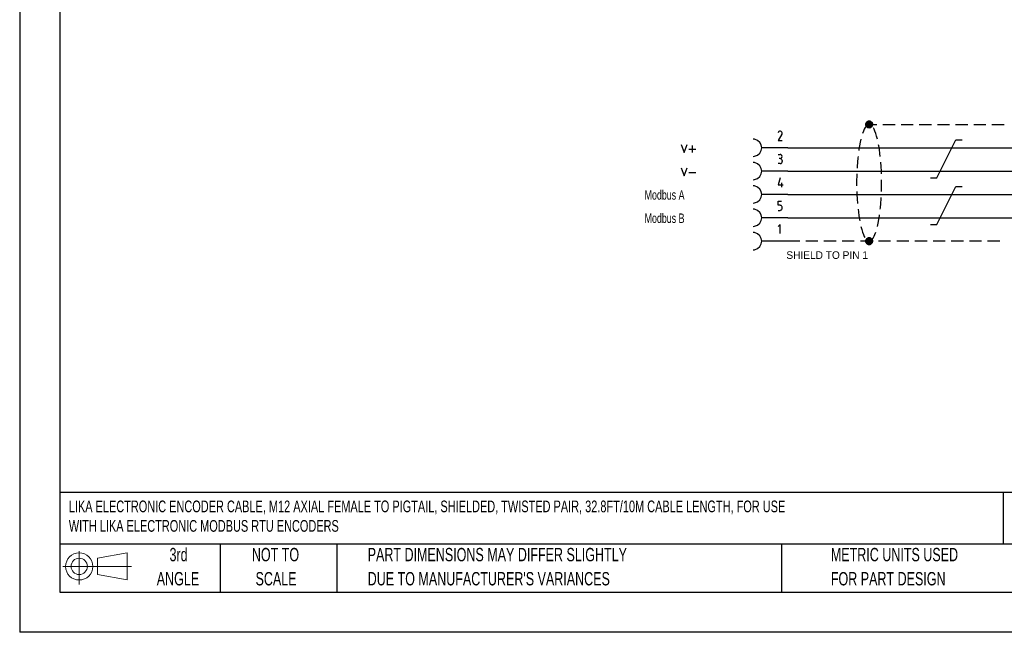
# Model space of a CAD drawing. Header units: millimetres. Extents: x 0 to 279, y 0 to 216.
# Tile 1 of 10: x 0 to 156, y 0 to 97. Entities that reach past the tile are written whole.
import ezdxf

# ---------------------------------------------------------------- set-up
doc = ezdxf.new("R2010")
doc.units = ezdxf.units.MM
doc.linetypes.add('CENTERX2', pattern=[20.32, 12.7, -2.54, 2.54, -2.54])
doc.layers.add('SLD-DEFPOINTS', color=7, linetype='Continuous')
doc.layers.add('TEXT', color=140, linetype='Continuous', lineweight=25)
doc.styles.add('SLDTEXTSTYLE0', font='TXT', dxfattribs={"width": 0.7})

# ---------------------------------------------------------------- blocks, each defined once
blk = doc.blocks.new('Block11')
at = {"color": 7, "linetype": 'Continuous', "lineweight": 18}
for p, q in [((2.59, 5.31), (2.59, 0)), ((5.48, 4.17), (10.18, 5.03)), ((10.18, 5.03), (10.18, 0.73)), ((5.48, 1.6), (5.48, 4.17)), ((0, 2.88), (10.87, 2.88)), ((5.48, 1.6), (10.18, 0.73))]:
    blk.add_line(p, q, dxfattribs=at)
for radius in [2.15, 1.29]:
    blk.add_circle((2.59, 2.88), radius, dxfattribs=at)
blk = doc.blocks.new('Block12')
at = {"layer": 'SLD-DEFPOINTS'}
blk.add_blockref('Block11', (0, 0), dxfattribs=at)
blk = doc.blocks.new('SW_NOTE_0_3')
at = {"layer": 'TEXT', "color": 0, "linetype": 'CENTERX2', "lineweight": 18, "char_height": 2.1167, "attachment_point": 1, "style": 'SLDTEXTSTYLE0'}
for s, insert in [('PART DIMENSIONS MAY DIFFER SLIGHTLY', (0, 2.73)), ("DUE TO MANUFACTURER'S VARIANCES", (0, -1.09))]:
    blk.add_mtext(s, dxfattribs=dict(at, insert=insert))
blk = doc.blocks.new('SW_NOTE_0_4')
at = {"layer": 'TEXT', "color": 0, "linetype": 'CENTERX2', "lineweight": 18, "char_height": 2.117, "attachment_point": 2, "style": 'SLDTEXTSTYLE0'}
for s, insert in [('NOT TO', (5.26, 2.73)), ('SCALE', (5.35, -1.09))]:
    blk.add_mtext(s, dxfattribs=dict(at, insert=insert))
blk = doc.blocks.new('SW_NOTE_0_5')
at = {"layer": 'TEXT', "color": 0, "linetype": 'CENTERX2', "lineweight": 18, "char_height": 2.117, "attachment_point": 2, "style": 'SLDTEXTSTYLE0'}
for s, insert in [('3rd', (2.32, 2.73)), ('ANGLE', (2.22, -1.09))]:
    blk.add_mtext(s, dxfattribs=dict(at, insert=insert))
blk = doc.blocks.new('SW_NOTE_0_6')
at = {"layer": 'TEXT', "color": 0, "linetype": 'CENTERX2', "lineweight": 18, "char_height": 2.1167, "attachment_point": 1, "style": 'SLDTEXTSTYLE0'}
for s, insert in [('METRIC UNITS USED', (0, 2.73)), ('FOR PART DESIGN', (0, -1.09))]:
    blk.add_mtext(s, dxfattribs=dict(at, insert=insert))

msp = doc.modelspace()

# ---------------------------------------------------------------- hatches: boundary and pattern name
for points in [[(134.019, 80.516), (135.084, 80.411), (134.004, 80.411)], [(134.004, 80.411), (135.069, 80.321), (134.019, 80.321)], [(134.004, 80.411), (135.084, 80.411), (135.069, 80.321)], [(134.049, 80.606), (135.069, 80.516), (134.019, 80.516)], [(134.019, 80.516), (135.069, 80.516), (135.084, 80.411)], [(134.019, 80.321), (135.039, 80.216), (134.049, 80.216)], [(134.019, 80.321), (135.069, 80.321), (135.039, 80.216)], [(134.094, 80.696), (135.039, 80.606), (134.049, 80.606)], [(134.049, 80.606), (135.039, 80.606), (135.069, 80.516)], [(134.049, 80.216), (134.994, 80.126), (134.094, 80.126)], [(134.049, 80.216), (135.039, 80.216), (134.994, 80.126)], [(134.154, 80.771), (134.994, 80.696), (134.094, 80.696)], [(134.094, 80.696), (134.994, 80.696), (135.039, 80.606)], [(134.094, 80.126), (134.934, 80.051), (134.154, 80.051)], [(134.094, 80.126), (134.994, 80.126), (134.934, 80.051)], [(134.214, 80.846), (134.934, 80.771), (134.154, 80.771)], [(134.154, 80.771), (134.934, 80.771), (134.994, 80.696)], [(134.154, 80.051), (134.859, 79.991), (134.214, 79.991)], [(134.154, 80.051), (134.934, 80.051), (134.859, 79.991)], [(134.304, 80.891), (134.859, 80.846), (134.214, 80.846)], [(134.214, 80.846), (134.859, 80.846), (134.934, 80.771)], [(134.214, 79.991), (134.784, 79.931), (134.304, 79.931)], [(134.214, 79.991), (134.859, 79.991), (134.784, 79.931)], [(134.394, 80.936), (134.784, 80.891), (134.304, 80.891)], [(134.304, 80.891), (134.784, 80.891), (134.859, 80.846)], [(134.304, 79.931), (134.694, 79.901), (134.394, 79.901)], [(134.304, 79.931), (134.784, 79.931), (134.694, 79.901)], [(134.499, 80.951), (134.694, 80.936), (134.394, 80.936)], [(134.394, 80.936), (134.694, 80.936), (134.784, 80.891)], [(134.394, 79.901), (134.589, 79.886), (134.499, 79.886)], [(134.394, 79.901), (134.694, 79.901), (134.589, 79.886)], [(134.499, 80.951), (134.589, 80.951), (134.694, 80.936)], [(134.304, 62.411), (134.859, 62.366), (134.214, 62.366)], [(134.394, 62.456), (134.784, 62.411), (134.304, 62.411)], [(134.304, 62.411), (134.784, 62.411), (134.859, 62.366)], [(134.499, 62.471), (134.694, 62.456), (134.394, 62.456)], [(134.394, 62.456), (134.694, 62.456), (134.784, 62.411)], [(134.499, 62.471), (134.589, 62.471), (134.694, 62.456)], [(134.019, 62.036), (135.084, 61.931), (134.004, 61.931)], [(134.004, 61.931), (135.069, 61.841), (134.019, 61.841)], [(134.004, 61.931), (135.084, 61.931), (135.069, 61.841)], [(134.049, 62.126), (135.069, 62.036), (134.019, 62.036)], [(134.019, 62.036), (135.069, 62.036), (135.084, 61.931)], [(134.019, 61.841), (135.039, 61.736), (134.049, 61.736)], [(134.019, 61.841), (135.069, 61.841), (135.039, 61.736)], [(134.094, 62.216), (135.039, 62.126), (134.049, 62.126)], [(134.049, 62.126), (135.039, 62.126), (135.069, 62.036)], [(134.049, 61.736), (134.994, 61.646), (134.094, 61.646)], [(134.049, 61.736), (135.039, 61.736), (134.994, 61.646)], [(134.154, 62.291), (134.994, 62.216), (134.094, 62.216)], [(134.094, 62.216), (134.994, 62.216), (135.039, 62.126)], [(134.094, 61.646), (134.934, 61.571), (134.154, 61.571)], [(134.094, 61.646), (134.994, 61.646), (134.934, 61.571)], [(134.214, 62.366), (134.934, 62.291), (134.154, 62.291)], [(134.154, 62.291), (134.934, 62.291), (134.994, 62.216)], [(134.154, 61.571), (134.859, 61.511), (134.214, 61.511)], [(134.154, 61.571), (134.934, 61.571), (134.859, 61.511)], [(134.214, 62.366), (134.859, 62.366), (134.934, 62.291)], [(134.214, 61.511), (134.784, 61.451), (134.304, 61.451)], [(134.214, 61.511), (134.859, 61.511), (134.784, 61.451)], [(134.304, 61.451), (134.694, 61.421), (134.394, 61.421)], [(134.304, 61.451), (134.784, 61.451), (134.694, 61.421)], [(134.394, 61.421), (134.589, 61.406), (134.499, 61.406)], [(134.394, 61.421), (134.694, 61.421), (134.589, 61.406)]]:
    msp.add_hatch(color=256).paths.add_polyline_path(points)

# ---------------------------------------------------------------- linework, layer by layer
at = {"color": 7, "linetype": 'Continuous'}
for p in [(0.002, 215.903), (279.402, 0.003)]:
    msp.add_line(p, (0.002, 0.003), dxfattribs=at)
for p, q in [((134.544, 80.411), (135.759, 80.411)), ((136.719, 80.411), (138.639, 80.411)), ((139.599, 80.411), (141.519, 80.411)), ((142.479, 80.411), (144.399, 80.411)), ((145.359, 80.411), (147.279, 80.411)), ((148.239, 80.411), (150.159, 80.411)), ((151.119, 80.411), (153.039, 80.411)), ((153.999, 80.411), (155.919, 80.411)), ((148.254, 77.996), (149.259, 77.996)), ((105.984, 76.511), (107.079, 76.511)), ((106.524, 77.066), (106.524, 75.971)), ((121.644, 76.721), (117.534, 76.721)), ((121.644, 76.721), (217.989, 76.721)), ((120.129, 75.656), (120.444, 75.656)), ((120.444, 75.011), (120.279, 75.011)), ((120.444, 74.201), (120.129, 74.201)), ((120.774, 74.681), (120.774, 74.516)), ((105.984, 72.821), (107.079, 72.821)), ((121.644, 73.016), (117.534, 73.016)), ((121.644, 73.016), (217.989, 73.016)), ((120.684, 71.141), (120.684, 70.496)), ((148.254, 70.601), (149.259, 70.601)), ((121.644, 69.326), (117.534, 69.326)), ((121.644, 69.326), (217.989, 69.326)), ((120.774, 67.136), (120.774, 67.286)), ((121.644, 65.636), (117.534, 65.636)), ((120.129, 66.806), (120.444, 66.806)), ((121.644, 65.636), (217.989, 65.636)), ((121.644, 61.931), (117.534, 61.931)), ((123.549, 61.931), (121.644, 61.931)), ((126.429, 61.931), (124.509, 61.931)), ((129.309, 61.931), (127.389, 61.931)), ((132.189, 61.931), (130.269, 61.931)), ((135.069, 61.931), (133.149, 61.931)), ((137.949, 61.931), (136.029, 61.931)), ((140.829, 61.931), (138.909, 61.931)), ((143.709, 61.931), (141.789, 61.931)), ((146.589, 61.931), (144.669, 61.931)), ((149.469, 61.931), (147.549, 61.931)), ((152.349, 61.931), (150.429, 61.931)), ((155.229, 61.931), (153.309, 61.931))]:
    msp.add_line(p, q)
for points in [[(134.019, 80.516), (135.084, 80.411), (134.004, 80.411)], [(134.004, 80.411), (135.069, 80.321), (134.019, 80.321)], [(134.004, 80.411), (135.084, 80.411), (135.069, 80.321)], [(134.049, 80.606), (135.069, 80.516), (134.019, 80.516)], [(134.019, 80.516), (135.069, 80.516), (135.084, 80.411)], [(134.019, 80.321), (135.039, 80.216), (134.049, 80.216)], [(134.019, 80.321), (135.069, 80.321), (135.039, 80.216)], [(134.094, 80.696), (135.039, 80.606), (134.049, 80.606)], [(134.049, 80.606), (135.039, 80.606), (135.069, 80.516)], [(134.049, 80.216), (134.994, 80.126), (134.094, 80.126)], [(134.049, 80.216), (135.039, 80.216), (134.994, 80.126)], [(134.154, 80.771), (134.994, 80.696), (134.094, 80.696)], [(134.094, 80.696), (134.994, 80.696), (135.039, 80.606)], [(134.094, 80.126), (134.934, 80.051), (134.154, 80.051)], [(134.094, 80.126), (134.994, 80.126), (134.934, 80.051)], [(134.214, 80.846), (134.934, 80.771), (134.154, 80.771)], [(134.154, 80.771), (134.934, 80.771), (134.994, 80.696)], [(134.154, 80.051), (134.859, 79.991), (134.214, 79.991)], [(134.154, 80.051), (134.934, 80.051), (134.859, 79.991)], [(134.304, 80.891), (134.859, 80.846), (134.214, 80.846)], [(134.214, 80.846), (134.859, 80.846), (134.934, 80.771)], [(134.214, 79.991), (134.784, 79.931), (134.304, 79.931)], [(134.214, 79.991), (134.859, 79.991), (134.784, 79.931)], [(134.394, 80.936), (134.784, 80.891), (134.304, 80.891)], [(134.304, 80.891), (134.784, 80.891), (134.859, 80.846)], [(134.304, 79.931), (134.694, 79.901), (134.394, 79.901)], [(134.304, 79.931), (134.784, 79.931), (134.694, 79.901)], [(134.499, 80.951), (134.694, 80.936), (134.394, 80.936)], [(134.394, 80.936), (134.694, 80.936), (134.784, 80.891)], [(134.394, 79.901), (134.589, 79.886), (134.499, 79.886)], [(134.394, 79.901), (134.694, 79.901), (134.589, 79.886)], [(134.499, 80.951), (134.589, 80.951), (134.694, 80.936)], [(135.849, 78.101), (135.729, 78.566), (135.594, 78.986), (135.459, 79.361), (135.324, 79.676), (135.219, 79.856)], [(120.444, 79.346), (120.369, 79.346), (120.249, 79.286), (120.189, 79.226), (120.129, 79.106)], [(120.714, 78.851), (120.129, 77.891), (120.774, 77.891)], [(120.714, 78.866), (120.744, 78.941), (120.759, 79.016), (120.744, 79.106), (120.714, 79.181), (120.669, 79.256), (120.609, 79.301), (120.519, 79.331), (120.444, 79.346)], [(133.239, 78.101), (133.239, 78.086), (133.119, 77.576), (133.014, 77.021), (132.924, 76.421), (132.894, 76.271)], [(144.234, 71.951), (145.239, 71.951), (148.254, 77.996)], [(104.769, 77.246), (105.249, 75.971), (105.744, 77.246)], [(136.299, 75.356), (136.254, 75.791), (136.164, 76.421), (136.074, 77.021), (136.044, 77.201)], [(120.759, 74.681), (120.744, 74.756), (120.714, 74.831), (120.669, 74.906), (120.594, 74.951), (120.519, 74.981), (120.444, 74.996)], [(132.789, 75.341), (132.759, 75.131), (132.699, 74.456), (132.639, 73.751), (132.639, 73.496)], [(104.769, 73.541), (105.249, 72.266), (105.744, 73.541)], [(120.444, 74.201), (120.519, 74.216), (120.594, 74.246), (120.669, 74.291), (120.714, 74.351), (120.744, 74.441), (120.759, 74.516)], [(136.494, 72.581), (136.479, 73.016), (136.434, 73.751), (136.389, 74.426)], [(120.444, 71.951), (120.129, 70.826), (120.924, 70.826)], [(132.594, 72.566), (132.579, 72.281), (132.564, 71.546), (132.564, 70.706)], [(136.494, 69.791), (136.509, 70.061), (136.509, 71.651)], [(144.234, 64.571), (145.239, 64.571), (148.254, 70.601)], [(132.594, 69.776), (132.609, 69.326), (132.639, 68.606), (132.699, 67.916)], [(136.299, 67.001), (136.329, 67.211), (136.389, 67.901), (136.434, 68.606), (136.449, 68.861)], [(120.444, 67.616), (120.129, 67.616), (120.129, 68.261), (120.684, 68.261)], [(120.759, 67.286), (120.744, 67.361), (120.714, 67.436), (120.669, 67.511), (120.594, 67.556), (120.519, 67.586), (120.444, 67.601)], [(120.444, 66.821), (120.519, 66.836), (120.594, 66.866), (120.669, 66.911), (120.714, 66.971), (120.744, 67.061), (120.759, 67.136)], [(132.789, 67.001), (132.834, 66.551), (132.924, 65.921), (133.014, 65.336), (133.044, 65.156)], [(135.849, 64.256), (135.969, 64.781), (136.074, 65.336), (136.164, 65.921), (136.194, 66.086)], [(120.444, 63.116), (120.444, 64.571), (120.114, 64.241)], [(133.239, 64.241), (133.359, 63.791), (133.494, 63.371), (133.629, 62.996), (133.764, 62.681), (133.869, 62.501)], [(134.304, 62.411), (134.859, 62.366), (134.214, 62.366)], [(134.394, 62.456), (134.784, 62.411), (134.304, 62.411)], [(134.304, 62.411), (134.784, 62.411), (134.859, 62.366)], [(134.499, 62.471), (134.694, 62.456), (134.394, 62.456)], [(134.394, 62.456), (134.694, 62.456), (134.784, 62.411)], [(134.499, 62.471), (134.589, 62.471), (134.694, 62.456)], [(134.019, 62.036), (135.084, 61.931), (134.004, 61.931)], [(134.004, 61.931), (135.069, 61.841), (134.019, 61.841)], [(134.004, 61.931), (135.084, 61.931), (135.069, 61.841)], [(134.049, 62.126), (135.069, 62.036), (134.019, 62.036)], [(134.019, 62.036), (135.069, 62.036), (135.084, 61.931)], [(134.019, 61.841), (135.039, 61.736), (134.049, 61.736)], [(134.019, 61.841), (135.069, 61.841), (135.039, 61.736)], [(134.094, 62.216), (135.039, 62.126), (134.049, 62.126)], [(134.049, 62.126), (135.039, 62.126), (135.069, 62.036)], [(134.049, 61.736), (134.994, 61.646), (134.094, 61.646)], [(134.049, 61.736), (135.039, 61.736), (134.994, 61.646)], [(134.154, 62.291), (134.994, 62.216), (134.094, 62.216)], [(134.094, 62.216), (134.994, 62.216), (135.039, 62.126)], [(134.094, 61.646), (134.934, 61.571), (134.154, 61.571)], [(134.094, 61.646), (134.994, 61.646), (134.934, 61.571)], [(134.214, 62.366), (134.934, 62.291), (134.154, 62.291)], [(134.154, 62.291), (134.934, 62.291), (134.994, 62.216)], [(134.154, 61.571), (134.859, 61.511), (134.214, 61.511)], [(134.154, 61.571), (134.934, 61.571), (134.859, 61.511)], [(134.214, 62.366), (134.859, 62.366), (134.934, 62.291)], [(134.214, 61.511), (134.784, 61.451), (134.304, 61.451)], [(134.214, 61.511), (134.859, 61.511), (134.784, 61.451)], [(134.304, 61.451), (134.694, 61.421), (134.394, 61.421)], [(134.304, 61.451), (134.784, 61.451), (134.694, 61.421)], [(134.394, 61.421), (134.589, 61.406), (134.499, 61.406)], [(134.394, 61.421), (134.694, 61.421), (134.589, 61.406)]]:
    msp.add_lwpolyline(points)
for points, knots in [([(134.544, 80.411), (134.544, 80.411), (134.379, 80.381), (134.379, 80.381), (133.986, 80.193), (133.778, 79.743), (133.629, 79.361), (133.629, 79.361), (133.494, 78.986), (133.494, 78.986)], [0, 0, 0, 0, 1, 1, 1, 2, 2, 2, 3, 3, 3, 3]), ([(135.069, 80.411), (135.069, 80.411), (135.054, 80.531), (135.054, 80.531), (135.054, 80.531), (135.009, 80.651), (135.009, 80.651), (134.769, 81.091), (134.163, 81.01), (134.034, 80.531), (134.034, 80.531), (134.019, 80.411), (134.019, 80.411), (134.019, 80.411), (134.034, 80.291), (134.034, 80.291), (134.163, 79.812), (134.769, 79.731), (135.009, 80.171), (135.009, 80.171), (135.054, 80.291), (135.054, 80.291), (135.054, 80.291), (135.069, 80.411), (135.069, 80.411)], [0, 0, 0, 0, 1, 1, 1, 2, 2, 2, 3, 3, 3, 4, 4, 4, 5, 5, 5, 6, 6, 6, 7, 7, 7, 8, 8, 8, 8]), ([(116.169, 75.356), (116.169, 75.356), (116.379, 75.371), (116.379, 75.371), (117.916, 75.669), (117.916, 77.773), (116.379, 78.071), (116.379, 78.071), (116.169, 78.086), (116.169, 78.086)], [0, 0, 0, 0, 1, 1, 1, 2, 2, 2, 3, 3, 3, 3]), ([(120.444, 75.011), (120.444, 75.011), (120.534, 75.026), (120.534, 75.026), (120.832, 75.13), (120.832, 75.521), (120.534, 75.626), (120.534, 75.626), (120.444, 75.641), (120.444, 75.641)], [0, 0, 0, 0, 1, 1, 1, 2, 2, 2, 3, 3, 3, 3]), ([(116.169, 71.651), (116.169, 71.651), (116.379, 71.666), (116.379, 71.666), (117.916, 71.964), (117.916, 74.068), (116.379, 74.366), (116.379, 74.366), (116.169, 74.381), (116.169, 74.381)], [0, 0, 0, 0, 1, 1, 1, 2, 2, 2, 3, 3, 3, 3]), ([(116.169, 67.961), (116.169, 67.961), (116.379, 67.976), (116.379, 67.976), (117.916, 68.274), (117.916, 70.378), (116.379, 70.676), (116.379, 70.676), (116.169, 70.691), (116.169, 70.691)], [0, 0, 0, 0, 1, 1, 1, 2, 2, 2, 3, 3, 3, 3]), ([(116.169, 64.271), (116.169, 64.271), (116.379, 64.286), (116.379, 64.286), (117.916, 64.584), (117.916, 66.688), (116.379, 66.986), (116.379, 66.986), (116.169, 67.001), (116.169, 67.001)], [0, 0, 0, 0, 1, 1, 1, 2, 2, 2, 3, 3, 3, 3]), ([(116.169, 60.566), (116.169, 60.566), (116.379, 60.581), (116.379, 60.581), (117.916, 60.879), (117.916, 62.983), (116.379, 63.281), (116.379, 63.281), (116.169, 63.296), (116.169, 63.296)], [0, 0, 0, 0, 1, 1, 1, 2, 2, 2, 3, 3, 3, 3]), ([(135.069, 61.931), (135.069, 61.931), (135.054, 62.051), (135.054, 62.051), (135.054, 62.051), (135.009, 62.171), (135.009, 62.171), (134.769, 62.611), (134.163, 62.53), (134.034, 62.051), (134.034, 62.051), (134.019, 61.931), (134.019, 61.931), (134.019, 61.931), (134.034, 61.811), (134.034, 61.811), (134.163, 61.332), (134.769, 61.251), (135.009, 61.691), (135.009, 61.691), (135.054, 61.811), (135.054, 61.811), (135.054, 61.811), (135.069, 61.931), (135.069, 61.931)], [0, 0, 0, 0, 1, 1, 1, 2, 2, 2, 3, 3, 3, 4, 4, 4, 5, 5, 5, 6, 6, 6, 7, 7, 7, 8, 8, 8, 8]), ([(134.544, 61.931), (134.544, 61.931), (134.709, 61.961), (134.709, 61.961), (135.06, 62.12), (135.338, 62.654), (135.459, 62.996), (135.459, 62.996), (135.594, 63.371), (135.594, 63.371)], [0, 0, 0, 0, 1, 1, 1, 2, 2, 2, 3, 3, 3, 3])]:
    msp.add_open_spline(points, degree=3, knots=knots)
at = {"layer": 'TEXT'}
for p, q in [((6.35, 209.55), (6.35, 6.35)), ((273.05, 22.126), (6.35, 22.126)), ((155.759, 22.126), (155.759, 13.97)), ((273.05, 13.97), (6.35, 13.97)), ((31.75, 13.97), (31.75, 6.35)), ((50.212, 13.97), (50.212, 6.35)), ((120.646, 13.97), (120.646, 6.35)), ((6.35, 6.35), (273.05, 6.35))]:
    msp.add_line(p, q, dxfattribs=at)

# ---------------------------------------------------------------- block references
at = {"layer": 'SLD-DEFPOINTS'}
msp.add_blockref('Block12', (6.838, 7.554), dxfattribs=at)
at = {"layer": 'TEXT', "linetype": 'CENTERX2', "lineweight": 18}
for name, p in [('SW_NOTE_0_5', (22.847, 10.635)), ('SW_NOTE_0_4', (35.257, 10.635)), ('SW_NOTE_0_3', (55.119, 10.635)), ('SW_NOTE_0_6', (128.478, 10.635))]:
    msp.add_blockref(name, p, dxfattribs=at)

# ---------------------------------------------------------------- texts
at = {"char_height": 1.5, "attachment_point": 1, "style": 'SLDTEXTSTYLE0'}
for s, insert in [('Modbus A', (98.978, 70.001)), ('Modbus B', (98.978, 66.311))]:
    msp.add_mtext(s, dxfattribs=dict(at, insert=insert))
at = {"insert": (121.431, 60.323), "char_height": 1.2, "attachment_point": 1}
msp.add_mtext_dynamic_manual_height_columns('SHIELD TO PIN 1', width=17.87913, gutter_width=14.111, heights=[0], dxfattribs=at)
at = {"layer": 'TEXT', "linetype": 'CENTERX2', "lineweight": 18, "insert": (7.782, 20.863), "char_height": 1.851851, "attachment_point": 1, "style": 'SLDTEXTSTYLE0'}
msp.add_mtext('LIKA ELECTRONIC ENCODER CABLE, M12 AXIAL FEMALE TO PIGTAIL, SHIELDED, TWISTED PAIR, 32.8FT/10M CABLE LENGTH, FOR USE \\PWITH LIKA ELECTRONIC MODBUS RTU ENCODERS', dxfattribs=at)

doc.saveas('drawing.dxf')
